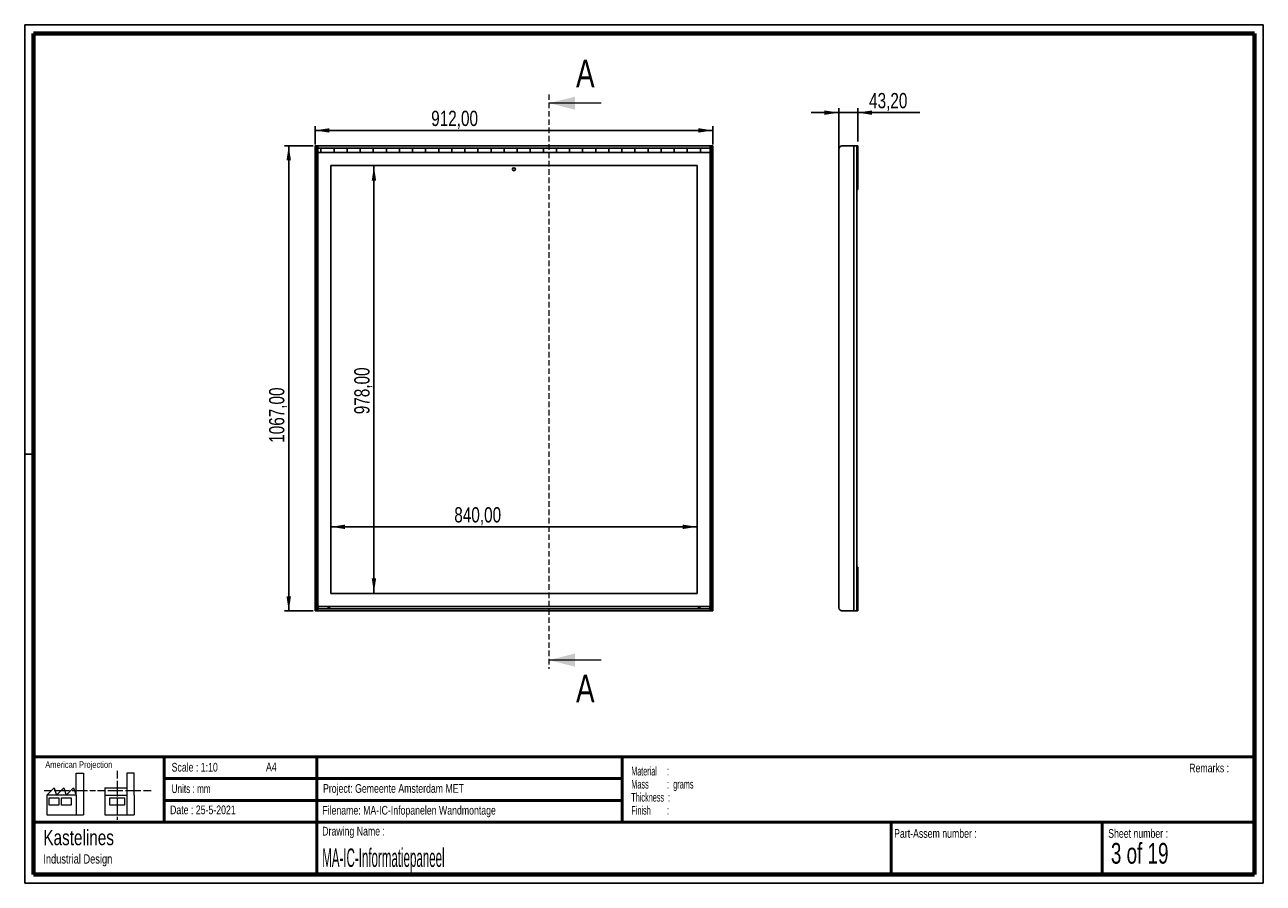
# Paper-space layout 'Sheet1(2)' of a CAD drawing. Header units: millimetres. Extents: x 7 to 291, y 7 to 204.
import ezdxf

# ---------------------------------------------------------------- set-up
doc = ezdxf.new("R2010")
doc.units = ezdxf.units.MM
doc.linetypes.add('HIDDEN', pattern=[1.905, 1.27, -0.635])
for name, color, linetype in [('BORDERS', 7, 'Continuous'), ('DRAWING', 7, 'Continuous'), ('TEXT_SHEET_FORMAT', 7, 'Continuous')]:
    doc.layers.add(name, color=color, linetype=linetype)
doc.styles.add('SLDTEXTSTYLE0', font='TXT', dxfattribs={"width": 0.7})
doc.styles.add('SLDTEXTSTYLE1', font='TXT', dxfattribs={"width": 0.75})
doc.styles.add('SLDTEXTSTYLE2', font='TXT', dxfattribs={"width": 0.678571})
doc.styles.add('SLDTEXTSTYLE3', font='TXT', dxfattribs={"width": 0.5675})
doc.styles.add('SLDTEXTSTYLE4', font='TXT', dxfattribs={"width": 0.55})
doc.styles.add('SLDTEXTSTYLE5', font='TXT', dxfattribs={"width": 0.605})
doc.styles.add('SLDTEXTSTYLE6', font='TXT', dxfattribs={"width": 0.549})
doc.styles.add('SLDTEXTSTYLE7', font='TXT', dxfattribs={"width": 0.467045})
doc.dimstyles.new('SLDDIMSTYLE2', dxfattribs={"dimtxt": 3.5, "dimasz": 3.302, "dimexe": 0, "dimexo": 0.0625, "dimgap": 0.875, "dimtad": 1, "dimlfac": 10, "dimrnd": 1e-09, "dimzin": 12, "dimdsep": 46, "dimtxsty": 'SLDTEXTSTYLE1', "dimsah": 1, "dimcen": 0.09, "dimadec": 0, "dimazin": 3, "dimtfac": 1, "dimtofl": 0, "dimtmove": 0, "dimatfit": 3, "dimfxl": 1, "dimfrac": 2, "dimtolj": 1, "dimtzin": 12, "dimarcsym": 0})
doc.dimstyles.new('SLDDIMSTYLE3', dxfattribs={"dimtxt": 3.5, "dimasz": 3.302, "dimexe": 0, "dimexo": 0.0625, "dimgap": 0.875, "dimtad": 1, "dimlfac": 10, "dimrnd": 1e-09, "dimzin": 12, "dimdsep": 46, "dimtxsty": 'SLDTEXTSTYLE1', "dimsah": 1, "dimcen": 0.09, "dimadec": 0, "dimazin": 3, "dimtfac": 1, "dimtmove": 0, "dimatfit": 0, "dimfxl": 1, "dimfrac": 2, "dimtolj": 1, "dimtzin": 12, "dimarcsym": 0})

# ---------------------------------------------------------------- blocks, each defined once
blk = doc.blocks.new('SW_NOTE_0_26')
at = {"layer": 'TEXT_SHEET_FORMAT', "color": 0, "char_height": 2, "attachment_point": 1}
for s, insert, style in [('Material     :', (0, 2.58), 'SLDTEXTSTYLE3'), ('Mass         :  grams', (0, -0.42), 'SLDTEXTSTYLE4'), ('Thickness  :', (0, -3.42), 'SLDTEXTSTYLE5'), ('Finish        :', (0, -6.42), 'SLDTEXTSTYLE6')]:
    blk.add_mtext(s, dxfattribs=dict(at, insert=insert, style=style))
blk = doc.blocks.new('SW_NOTE_0_27')
at = {"layer": 'DRAWING', "color": 0, "attachment_point": 1, "style": 'SLDTEXTSTYLE1'}
for s, insert, char_height in [('Kastelines', (0, 4.51), 3.5), ('Industrial Design', (0, -1.09), 2.1167)]:
    blk.add_mtext(s, dxfattribs=dict(at, insert=insert, char_height=char_height))
blk = doc.blocks.new('_D')
at = {"layer": 'DRAWING', "color": 7}
for p, q in [((73.14, 176.28), (73.14, 180.54)), ((73.14, 179.54), (164.34, 179.54)), ((164.34, 176.28), (164.34, 180.54))]:
    blk.add_line(p, q, dxfattribs=at)
for points in [[(73.14, 179.54), (76.44, 179.03), (76.44, 180.04)], [(164.34, 179.54), (161.04, 180.04), (161.04, 179.03)]]:
    blk.add_solid(points, dxfattribs=at)
at = {"layer": 'DRAWING', "color": 7, "insert": (99.77, 184.05), "char_height": 3.5, "attachment_point": 1, "style": 'SLDTEXTSTYLE1'}
blk.add_mtext('912,00', dxfattribs=at)
blk = doc.blocks.new('_D_1')
at = {"layer": 'DRAWING', "color": 7}
for p, q in [((72.74, 175.98), (66.1, 175.98)), ((67.1, 175.98), (67.1, 69.28)), ((72.74, 69.28), (66.1, 69.28))]:
    blk.add_line(p, q, dxfattribs=at)
for points in [[(67.1, 175.98), (66.59, 172.68), (67.61, 172.68)], [(67.1, 69.28), (67.61, 72.59), (66.59, 72.59)]]:
    blk.add_solid(points, dxfattribs=at)
at = {"layer": 'DRAWING', "color": 7, "insert": (62.59, 107.86), "char_height": 3.5, "attachment_point": 1, "rotation": 90, "style": 'SLDTEXTSTYLE1'}
blk.add_mtext('1067,00', dxfattribs=at)
blk = doc.blocks.new('_D_2')
at = {"layer": 'DRAWING', "color": 7}
blk.add_line((76.74, 88.57), (160.74, 88.57), dxfattribs=at)
for points in [[(76.74, 88.57), (80.04, 88.06), (80.04, 89.08)], [(160.74, 88.57), (157.44, 89.08), (157.44, 88.06)]]:
    blk.add_solid(points, dxfattribs=at)
at = {"layer": 'DRAWING', "color": 7, "insert": (105.07, 93.08), "char_height": 3.5, "attachment_point": 1, "style": 'SLDTEXTSTYLE1'}
blk.add_mtext('840,00', dxfattribs=at)
blk = doc.blocks.new('_D_3')
at = {"layer": 'DRAWING', "color": 7}
blk.add_line((86.64, 73.48), (86.64, 171.28), dxfattribs=at)
for points in [[(86.64, 171.28), (86.13, 167.98), (87.15, 167.98)], [(86.64, 73.48), (87.15, 76.79), (86.13, 76.79)]]:
    blk.add_solid(points, dxfattribs=at)
at = {"layer": 'DRAWING', "color": 7, "insert": (82.13, 114.41), "char_height": 3.5, "attachment_point": 1, "rotation": 90, "style": 'SLDTEXTSTYLE1'}
blk.add_mtext('978,00', dxfattribs=at)
blk = doc.blocks.new('_D_4')
at = {"layer": 'DRAWING', "color": 7}
for p, q in [((193.25, 175.48), (193.25, 184.62)), ((197.57, 176.98), (197.57, 184.62)), ((193.25, 183.62), (186.9, 183.62)), ((197.57, 183.62), (193.25, 183.62)), ((197.57, 183.62), (211.81, 183.62))]:
    blk.add_line(p, q, dxfattribs=at)
for points in [[(193.25, 183.62), (189.95, 184.12), (189.95, 183.11)], [(197.57, 183.62), (200.87, 183.11), (200.87, 184.12)]]:
    blk.add_solid(points, dxfattribs=at)
at = {"layer": 'DRAWING', "color": 7, "insert": (200.18, 188.13), "char_height": 3.5, "attachment_point": 1, "style": 'SLDTEXTSTYLE1'}
blk.add_mtext('43,20', dxfattribs=at)

psp = doc.layouts.new('Sheet1(2)')

# ---------------------------------------------------------------- linework, layer by layer
at = {"color": 7, "linetype": 'HIDDEN', "lineweight": 18}
psp.add_line((126.7473, 187.7897), (126.7473, 55.9777), dxfattribs=at)
at = {"color": 7, "linetype": 'Continuous', "lineweight": 18}
for p, q in [((138.7473, 185.7897), (126.7473, 185.7897)), ((138.7473, 57.9777), (126.7473, 57.9777))]:
    psp.add_line(p, q, dxfattribs=at)
at = {"color": 7, "linetype": 'Continuous', "lineweight": 25}
for p, q in [((73.1384, 175.9837), (73.4384, 175.9837)), ((73.1384, 175.2837), (73.1384, 175.9837)), ((73.1384, 69.9837), (73.1384, 175.2837)), ((73.4384, 175.2837), (73.1384, 175.2837)), ((73.4384, 175.9837), (73.4384, 175.2837)), ((73.7384, 175.9837), (73.4384, 175.9837)), ((73.4384, 69.9837), (73.4384, 175.2837)), ((73.7384, 175.9837), (163.7384, 175.9837)), ((73.7384, 175.4837), (73.7384, 175.9837)), ((74.4884, 175.4837), (73.7384, 175.4837)), ((74.4884, 175.4837), (73.7384, 175.4837)), ((73.7384, 174.4837), (73.7384, 175.4837)), ((163.7384, 174.4837), (73.7384, 174.4837)), ((73.7384, 174.4837), (73.7384, 70.2837)), ((77.4884, 175.4837), (74.4884, 175.4837)), ((74.4884, 174.4837), (74.4884, 175.4837)), ((80.4884, 175.4837), (77.4884, 175.4837)), ((77.4884, 174.4837), (77.4884, 175.4837)), ((80.4884, 175.4837), (77.4884, 175.4837)), ((83.4884, 175.4837), (80.4884, 175.4837)), ((80.4884, 174.4837), (80.4884, 175.4837)), ((86.4884, 175.4837), (83.4884, 175.4837)), ((83.4884, 174.4837), (83.4884, 175.4837)), ((86.4884, 175.4837), (83.4884, 175.4837)), ((89.4884, 175.4837), (86.4884, 175.4837)), ((86.4884, 174.4837), (86.4884, 175.4837)), ((92.4884, 175.4837), (89.4884, 175.4837)), ((89.4884, 174.4837), (89.4884, 175.4837)), ((92.4884, 175.4837), (89.4884, 175.4837)), ((92.4884, 174.4837), (92.4884, 175.4837)), ((95.4884, 175.4837), (92.4884, 175.4837)), ((98.4884, 175.4837), (95.4884, 175.4837)), ((95.4884, 174.4837), (95.4884, 175.4837)), ((98.4884, 175.4837), (95.4884, 175.4837)), ((101.4884, 175.4837), (98.4884, 175.4837)), ((98.4884, 174.4837), (98.4884, 175.4837)), ((104.4884, 175.4837), (101.4884, 175.4837)), ((101.4884, 174.4837), (101.4884, 175.4837)), ((104.4884, 175.4837), (101.4884, 175.4837)), ((104.4884, 174.4837), (104.4884, 175.4837)), ((107.4884, 175.4837), (104.4884, 175.4837)), ((110.4884, 175.4837), (107.4884, 175.4837)), ((107.4884, 174.4837), (107.4884, 175.4837)), ((110.4884, 175.4837), (107.4884, 175.4837)), ((110.4884, 174.4837), (110.4884, 175.4837)), ((113.4884, 175.4837), (110.4884, 175.4837)), ((116.4884, 175.4837), (113.4884, 175.4837)), ((113.4884, 174.4837), (113.4884, 175.4837)), ((116.4884, 175.4837), (113.4884, 175.4837)), ((119.4884, 175.4837), (116.4884, 175.4837)), ((116.4884, 174.4837), (116.4884, 175.4837)), ((122.4884, 175.4837), (119.4884, 175.4837)), ((119.4884, 174.4837), (119.4884, 175.4837)), ((122.4884, 175.4837), (119.4884, 175.4837)), ((125.4884, 175.4837), (122.4884, 175.4837)), ((122.4884, 174.4837), (122.4884, 175.4837)), ((128.4884, 175.4837), (125.4884, 175.4837)), ((125.4884, 174.4837), (125.4884, 175.4837)), ((128.4884, 175.4837), (125.4884, 175.4837)), ((131.4884, 175.4837), (128.4884, 175.4837)), ((128.4884, 174.4837), (128.4884, 175.4837)), ((134.4884, 175.4837), (131.4884, 175.4837)), ((131.4884, 174.4837), (131.4884, 175.4837)), ((134.4884, 175.4837), (131.4884, 175.4837)), ((134.4884, 174.4837), (134.4884, 175.4837)), ((137.4884, 175.4837), (134.4884, 175.4837)), ((140.4884, 175.4837), (137.4884, 175.4837)), ((137.4884, 174.4837), (137.4884, 175.4837)), ((140.4884, 175.4837), (137.4884, 175.4837)), ((143.4884, 175.4837), (140.4884, 175.4837)), ((140.4884, 174.4837), (140.4884, 175.4837)), ((146.4884, 175.4837), (143.4884, 175.4837)), ((143.4884, 174.4837), (143.4884, 175.4837)), ((146.4884, 175.4837), (143.4884, 175.4837)), ((146.4884, 174.4837), (146.4884, 175.4837)), ((149.4884, 175.4837), (146.4884, 175.4837)), ((152.4884, 175.4837), (149.4884, 175.4837)), ((149.4884, 174.4837), (149.4884, 175.4837)), ((152.4884, 175.4837), (149.4884, 175.4837)), ((152.4884, 174.4837), (152.4884, 175.4837)), ((155.4884, 175.4837), (152.4884, 175.4837)), ((158.4884, 175.4837), (155.4884, 175.4837)), ((155.4884, 174.4837), (155.4884, 175.4837)), ((158.4884, 175.4837), (155.4884, 175.4837)), ((161.4884, 175.4837), (158.4884, 175.4837)), ((158.4884, 174.4837), (158.4884, 175.4837)), ((163.7384, 175.4837), (161.4884, 175.4837)), ((161.4884, 174.4837), (161.4884, 175.4837)), ((163.7384, 175.4837), (161.4884, 175.4837)), ((163.7384, 175.9837), (164.0384, 175.9837)), ((163.7384, 175.4837), (163.7384, 175.9837)), ((163.7384, 175.4837), (163.7384, 174.4837)), ((163.7384, 70.2837), (163.7384, 174.4837)), ((164.0384, 175.9837), (164.3384, 175.9837)), ((164.0384, 175.2837), (164.0384, 175.9837)), ((164.3384, 175.2837), (164.0384, 175.2837)), ((164.0384, 175.2837), (164.0384, 69.9837)), ((164.3384, 175.9837), (164.3384, 175.2837)), ((164.3384, 175.2837), (164.3384, 69.9837)), ((193.2489, 70.2837), (193.2489, 174.4837)), ((193.2489, 174.4837), (193.2689, 174.4837)), ((193.2689, 175.2837), (193.2689, 69.9837)), ((196.6689, 175.9837), (193.9689, 175.9837)), ((196.6689, 175.9837), (196.6689, 69.2837)), ((197.3689, 175.9837), (196.6689, 175.9837)), ((197.3689, 175.9837), (197.3689, 69.2837)), ((197.5689, 175.9837), (197.3689, 175.9837)), ((197.5689, 165.9837), (197.5689, 175.9837)), ((197.3689, 165.9837), (197.5689, 165.9837)), ((197.3689, 79.2837), (197.5689, 79.2837)), ((197.5689, 79.2837), (197.5689, 69.2837)), ((73.1384, 69.9837), (73.4384, 69.9837)), ((73.1384, 69.2837), (73.1384, 69.9837)), ((73.4384, 69.2837), (73.1384, 69.2837)), ((73.4384, 69.9837), (73.4384, 69.2837)), ((73.7384, 69.2837), (73.4384, 69.2837)), ((73.7384, 70.2837), (163.7384, 70.2837)), ((163.7384, 69.7837), (73.7384, 69.7837)), ((73.7384, 69.7837), (73.7384, 69.2837)), ((163.7384, 69.2837), (73.7384, 69.2837)), ((76.1384, 69.9837), (76.1384, 70.2837)), ((76.4384, 69.7837), (76.4384, 70.2837)), ((161.0384, 69.7837), (161.0384, 70.2837)), ((161.3384, 70.2837), (161.3384, 69.9837)), ((163.7384, 69.7837), (163.7384, 69.2837)), ((163.7384, 69.2837), (164.0384, 69.2837)), ((164.0384, 69.2837), (164.0384, 69.9837)), ((164.0384, 69.9837), (164.3384, 69.9837)), ((164.3384, 69.2837), (164.0384, 69.2837)), ((164.3384, 69.9837), (164.3384, 69.2837)), ((193.2489, 70.2837), (193.2689, 70.2837)), ((196.6689, 69.2837), (193.9689, 69.2837)), ((197.3689, 69.2837), (196.6689, 69.2837)), ((197.5689, 69.2837), (197.3689, 69.2837))]:
    psp.add_line(p, q, dxfattribs=at)
at = {"color": 8, "linetype": 'Continuous', "lineweight": 25}
for p, q in [((73.8384, 69.7837), (73.8384, 70.2837)), ((163.6384, 70.2837), (163.6384, 69.7837))]:
    psp.add_line(p, q, dxfattribs=at)
at = {"color": 7, "linetype": 'Continuous', "lineweight": 25, "flags": 128}
for points in [[(76.1092, 69.7837), (76.1249, 69.8472), (76.1384, 69.9837)], [(161.3384, 69.9837), (161.3518, 69.8472), (161.3675, 69.7837)]]:
    psp.add_lwpolyline(points, dxfattribs=at)
at = {"color": 7, "linetype": 'Continuous'}
psp.add_circle((118.7384, 170.6337), 0.35, dxfattribs=at)
at = {"color": 7, "linetype": 'Continuous', "lineweight": 25}
for centre, radius, start, end in [((193.7489, 174.9837), 0.5, 163.739795, 196.260205), ((193.9689, 175.2837), 0.7, 90, 180), ((193.9689, 69.9837), 0.7, 180, 270)]:
    psp.add_arc(centre, radius, start, end, dxfattribs=at)
at = {"color": 7, "linetype": 'Continuous', "lineweight": 18}
for points in [[(126.7473, 185.7897), (132.7473, 184.2897), (132.7473, 187.2897)], [(126.7473, 57.9777), (132.7473, 56.4777), (132.7473, 59.4777)]]:
    psp.add_solid(points, dxfattribs=at)
at = {"layer": 'BORDERS', "lineweight": 70}
for p, q in [((8.5696, 8.7839), (8.5696, 201.7839)), ((8.5696, 201.7839), (288.5696, 201.7839)), ((288.5696, 201.7839), (288.5696, 8.7839)), ((288.5696, 8.7839), (8.5696, 8.7839))]:
    psp.add_line(p, q, dxfattribs=at)
at = {"layer": 'BORDERS', "lineweight": 50}
for p, q in [((8.5696, 35.7839), (288.5696, 35.7839)), ((38.5696, 35.7839), (38.5696, 20.7839)), ((73.5696, 35.7839), (73.5696, 8.7839)), ((143.5696, 35.7839), (143.5696, 20.7839)), ((38.5696, 30.7839), (143.5696, 30.7839)), ((38.5696, 25.7839), (143.5696, 25.7839)), ((8.5696, 20.7839), (288.5696, 20.7839)), ((205.2225, 8.7839), (205.2225, 20.7839)), ((253.6509, 8.7839), (253.6509, 20.7839))]:
    psp.add_line(p, q, dxfattribs=at)
at = {"layer": 'DRAWING', "color": 7}
for p, q in [((76.7433, 171.4837), (160.7384, 171.4837)), ((76.7433, 171.4837), (76.7433, 73.3003)), ((160.7384, 171.4837), (160.7384, 73.3003)), ((76.7433, 73.3003), (160.7384, 73.3003))]:
    psp.add_line(p, q, dxfattribs=at)
at = {"layer": 'TEXT_SHEET_FORMAT'}
for p, q in [((6.5696, 203.7839), (290.5696, 203.7839)), ((6.5696, 203.7839), (6.5696, 6.7839)), ((290.5696, 203.7839), (290.5696, 6.7839)), ((6.5696, 105.2839), (8.6215, 105.2839)), ((6.5696, 6.7839), (290.5696, 6.7839))]:
    psp.add_line(p, q, dxfattribs=at)
at = {"layer": 'TEXT_SHEET_FORMAT', "color": 7, "linetype": 'Continuous', "lineweight": 18}
for p, q in [((18.3208, 26.9711), (18.3208, 32.0361)), ((18.3208, 32.0361), (20.0027, 32.0361)), ((20.0027, 32.0361), (20.0027, 22.4704)), ((27.7328, 32.596), (27.7328, 30.8389)), ((31.6542, 32.0317), (29.9723, 32.0317)), ((29.9723, 32.0317), (29.9723, 22.466)), ((31.6542, 26.9668), (31.6542, 32.0317)), ((11.5933, 26.9711), (13.2752, 28.6594)), ((13.2752, 28.6594), (13.8375, 26.9711)), ((13.8375, 26.9711), (15.5194, 28.6594)), ((15.5194, 28.6594), (16.0814, 26.9711)), ((16.0814, 26.9711), (17.7632, 28.6594)), ((17.7632, 28.6594), (18.3208, 26.9711)), ((24.9266, 28.655), (24.9266, 26.9668)), ((24.9266, 28.655), (29.9723, 28.655)), ((27.7328, 30.2516), (27.7328, 28.4899)), ((27.7328, 28.4899), (27.7328, 26.7282)), ((10.9809, 28.0997), (12.736, 28.0997)), ((18.3208, 26.9711), (11.5933, 26.9711)), ((11.5933, 26.9711), (11.5933, 22.4704)), ((12.1556, 26.4115), (14.3995, 26.4115)), ((12.1556, 24.7231), (12.1556, 26.4115)), ((13.321, 28.0997), (15.076, 28.0997)), ((14.3995, 26.4115), (14.3995, 24.7231)), ((14.957, 26.4115), (17.2012, 26.4115)), ((14.957, 24.7231), (14.957, 26.4115)), ((15.076, 28.0997), (16.8309, 28.0997)), ((17.2012, 26.4115), (17.2012, 24.7231)), ((17.4159, 28.0997), (19.1711, 28.0997)), ((18.3208, 26.9711), (18.3208, 22.4704)), ((19.1711, 28.0997), (20.926, 28.0997)), ((21.511, 28.0997), (22.8089, 28.0997)), ((23.2447, 28.0953), (24.9952, 28.0953)), ((24.9266, 26.9668), (29.9723, 26.9668)), ((24.9266, 26.9668), (24.9266, 22.466)), ((25.5802, 28.0953), (27.3352, 28.0953)), ((26.0509, 26.4071), (29.4147, 26.4071)), ((26.0509, 24.7187), (26.0509, 26.4071)), ((27.3352, 28.0953), (29.0902, 28.0953)), ((27.7328, 26.1409), (27.7328, 24.3793)), ((29.4147, 26.4071), (29.4147, 24.7187)), ((29.6752, 28.0953), (31.4303, 28.0953)), ((31.4303, 28.0953), (33.1853, 28.0953)), ((31.6542, 26.9668), (31.6542, 22.466)), ((33.7703, 28.0953), (35.5252, 28.0953)), ((14.3995, 24.7231), (12.1556, 24.7231)), ((17.2012, 24.7231), (14.957, 24.7231)), ((29.4147, 24.7187), (26.0509, 24.7187)), ((27.7328, 24.3793), (27.7328, 22.6175)), ((11.5933, 22.4704), (18.3208, 22.4704)), ((18.3208, 22.4704), (20.0027, 22.4704)), ((24.9266, 22.466), (31.6542, 22.466)), ((27.7328, 22.0302), (27.7328, 21.342))]:
    psp.add_line(p, q, dxfattribs=at)

# ---------------------------------------------------------------- block references
at = {"layer": 'DRAWING'}
psp.add_blockref('SW_NOTE_0_27', (10.8265, 14.511), dxfattribs=at)
at = {"layer": 'TEXT_SHEET_FORMAT', "color": 218}
psp.add_blockref('SW_NOTE_0_26', (145.6526, 30.9309), dxfattribs=at)

# ---------------------------------------------------------------- texts
at = {"color": 7, "linetype": 'Continuous', "char_height": 6.35, "attachment_point": 1, "style": 'SLDTEXTSTYLE1'}
for insert in [(132.9895, 195.7902), (132.9895, 54.6476)]:
    psp.add_mtext('A', dxfattribs=dict(at, insert=insert))
at = {"layer": 'TEXT_SHEET_FORMAT', "attachment_point": 1}
for s, insert, char_height, style in [('American Projection', (11.2772, 34.7557), 1.5, 'SLDTEXTSTYLE1'), ('Scale : 1:10', (40.2454, 34.4082), 2, 'SLDTEXTSTYLE1'), ('A4', (61.8906, 34.4862), 2, 'SLDTEXTSTYLE1'), ('Remarks :', (273.5956, 34.2358), 2, 'SLDTEXTSTYLE1'), ('Units : mm', (40.2393, 29.4761), 2, 'SLDTEXTSTYLE0'), ('Project: Gemeente Amsterdam MET', (74.9564, 29.538), 2, 'SLDTEXTSTYLE1'), ('Date : 25-5-2021', (39.8865, 24.6218), 2, 'SLDTEXTSTYLE1'), ('Filename: MA-IC-Infopanelen Wandmontage', (74.7977, 24.5313), 2, 'SLDTEXTSTYLE1'), ('Drawing Name :', (74.7803, 19.7365), 2, 'SLDTEXTSTYLE1'), ('Part-Assem number :', (205.9266, 19.2104), 2, 'SLDTEXTSTYLE1'), ('Sheet number :', (255.0112, 19.2104), 2, 'SLDTEXTSTYLE1'), ('3 of 19', (255.6343, 16.0396), 4.7625, 'SLDTEXTSTYLE2')]:
    psp.add_mtext(s, dxfattribs=dict(at, insert=insert, char_height=char_height, style=style))
at = {"layer": 'TEXT_SHEET_FORMAT', "color": 218, "insert": (74.7803, 14.7617), "char_height": 4.233333, "attachment_point": 1, "style": 'SLDTEXTSTYLE7'}
psp.add_mtext('MA-IC-Informatiepaneel', dxfattribs=at)

# ---------------------------------------------------------------- dimensions: what is measured, and where the dimension line sits
at = {"layer": 'DRAWING', "color": 7}
for base, p1, p2, dimstyle, picture, middle in [((193.2489, 183.6159), (197.5689, 175.9837), (193.2489, 174.4837), 'SLDDIMSTYLE3', '_D_4', (205.9952, 183.6159)), ((164.3384, 179.535), (73.1384, 175.2837), (164.3384, 175.2837), 'SLDDIMSTYLE2', '_D', (106.8807, 179.535)), ((160.7384, 88.5678), (76.7384, 73.4837), (160.7384, 73.4837), 'SLDDIMSTYLE2', '_D_2', (112.1817, 88.5678))]:
    dim = psp.add_linear_dim(base=base, p1=p1, p2=p2, dimstyle=dimstyle, dxfattribs=at)
    dim.commit()
    dim.dimension.update_dxf_attribs({"geometry": picture, "text_midpoint": middle, "dimtype": 160})
for base, p1, p2, picture, middle in [((67.102, 69.2837), (73.7384, 175.9837), (73.7384, 69.2837), '_D_1', (67.102, 116.2603)), ((86.6415, 171.2837), (76.7384, 73.4837), (76.7384, 171.2837), '_D_3', (86.6415, 121.5169))]:
    dim = psp.add_linear_dim(base=base, p1=p1, p2=p2, angle=90, dimstyle='SLDDIMSTYLE2', dxfattribs=at)
    dim.commit()
    dim.dimension.update_dxf_attribs({"geometry": picture, "text_midpoint": middle, "dimtype": 160})

doc.saveas('drawing.dxf')
